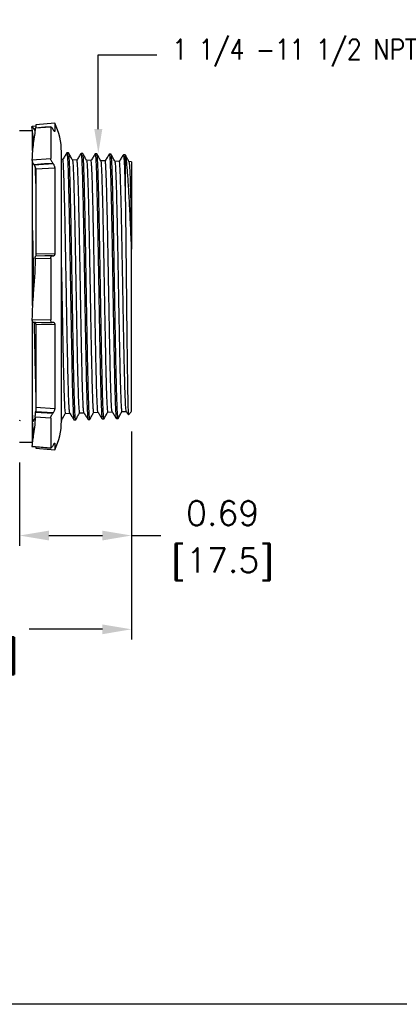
# Model space of a CAD drawing. Extents: x 897.4 to 914.4, y -8.5 to 2.5.
# Tile 2 of 8: x 904.9 to 907.3, y -8.5 to -2.5. Entities that reach past the tile are written whole.
import ezdxf
from ezdxf import colors
from ezdxf.entities.mleader import LeaderData, LeaderLine
from ezdxf.math import Vec2, Vec3

# ---------------------------------------------------------------- set-up
doc = ezdxf.new("R2010")
doc.units = 0
doc.header["$LTSCALE"] = 4
doc.header["$MEASUREMENT"] = 0
doc.layers.get('0').update_dxf_attribs({"linetype": 'CONTINUOUS'})
doc.layers.get('DEFPOINTS').update_dxf_attribs({"linetype": 'CONTINUOUS'})
doc.layers.add('DIMENSIONS', color=140, linetype='CONTINUOUS')
doc.layers.add('DIMENSIONS @ 1', color=140, linetype='CONTINUOUS')
doc.styles.get("Standard").update_dxf_attribs({"font": 'romans.shx'})
doc.dimstyles.get("Standard").update_dxf_attribs({"dimtxt": 0.15, "dimasz": 0.18, "dimexe": 0.0625, "dimexo": 0.125, "dimgap": 0.0625, "dimtad": 0, "dimtih": 1, "dimtoh": 1, "dimzin": 0, "dimdsep": 46, "dimtxsty": 'Standard', "dimcen": 0, "dimadec": 0, "dimazin": 0, "dimtfac": 1, "dimtofl": 0, "dimtmove": 0, "dimatfit": 3, "dimfxl": 0, "dimtolj": 1, "dimtzin": 0, "dimarcsym": 0})

# ---------------------------------------------------------------- blocks, each defined once
blk = doc.blocks.new('*D15')
at = {"layer": 'DEFPOINTS', "color": 0}
for p in [(905.6057, -4.8893), (903.5827, -5.2292), (905.6057, -6.2294)]:
    blk.add_point(p, dxfattribs=at)
at = {"layer": 'DIMENSIONS', "color": 0, "lineweight": -2}
for p, q in [((905.6057, -5.0143), (905.6057, -6.2919)), ((903.5827, -5.3542), (903.5827, -6.2919)), ((903.7627, -6.2294), (904.2138, -6.2294)), ((905.4257, -6.2294), (904.9745, -6.2294))]:
    blk.add_line(p, q, dxfattribs=at)
at = {"layer": 'DIMENSIONS', "color": 0}
for points in [[(903.7627, -6.1994), (903.7627, -6.2594), (903.5827, -6.2294)], [(905.4257, -6.1994), (905.4257, -6.2594), (905.6057, -6.2294)]]:
    blk.add_solid(points, dxfattribs=at)
at = {"layer": 'DIMENSIONS', "color": 0, "char_height": 0.15, "attachment_point": 5}
for s, insert in [('\\A1;2.02', (904.5942, -6.0919)), ('\\A1;[51.4]', (904.5942, -6.4062))]:
    blk.add_mtext(s, dxfattribs=dict(at, insert=insert))
blk = doc.blocks.new('*D16')
at = {"layer": 'DEFPOINTS', "color": 0}
for p in [(905.6057, -4.8893), (904.9167, -5.0792), (905.6057, -5.6531)]:
    blk.add_point(p, dxfattribs=at)
at = {"layer": 'DIMENSIONS', "color": 0, "lineweight": -2}
for p, q in [((905.6057, -5.0143), (905.6057, -5.7156)), ((904.9167, -5.2042), (904.9167, -5.7156)), ((905.0967, -5.6531), (905.4257, -5.6531)), ((905.6057, -5.6531), (905.7857, -5.6531))]:
    blk.add_line(p, q, dxfattribs=at)
at = {"layer": 'DIMENSIONS', "color": 0}
for points in [[(905.0967, -5.6231), (905.0967, -5.6831), (904.9167, -5.6531)], [(905.4257, -5.6231), (905.4257, -5.6831), (905.6057, -5.6531)]]:
    blk.add_solid(points, dxfattribs=at)
at = {"layer": 'DIMENSIONS', "color": 0, "char_height": 0.15, "attachment_point": 5}
for s, insert in [('\\A1;0.69', (906.166, -5.5156)), ('\\A1;[17.5]', (906.166, -5.8299))]:
    blk.add_mtext(s, dxfattribs=dict(at, insert=insert))

msp = doc.modelspace()

# ---------------------------------------------------------------- linework, layer by layer
for p, q in [((904.995, -3.1662), (904.9923, -3.1408)), ((905.0168, -3.1377), (904.9929, -3.1397)), ((905.1083, -3.1426), (905.0128, -3.1505)), ((905.1327, -3.1187), (905.0168, -3.1288)), ((905.0168, -3.1288), (905.0168, -3.1469)), ((905.1327, -3.1187), (905.1327, -3.1696)), ((904.9957, -3.1662), (904.9167, -3.1662)), ((904.9957, -3.2875), (904.9957, -3.1662)), ((905.0033, -3.1529), (905.0126, -3.1521)), ((905.0059, -3.1571), (905.0033, -3.1529)), ((905.0059, -3.1571), (905.0122, -3.1566)), ((905.1227, -3.158), (905.1202, -3.1538)), ((905.207, -3.3033), (905.2074, -3.3018)), ((905.2183, -3.3021), (905.2074, -3.3018)), ((905.294, -3.3059), (905.2944, -3.3045)), ((905.3053, -3.3049), (905.2944, -3.3045)), ((905.3809, -3.3087), (905.3813, -3.3072)), ((905.3922, -3.3076), (905.3813, -3.3072)), ((905.4679, -3.3113), (905.4683, -3.3099)), ((905.4792, -3.3103), (905.4683, -3.3099)), ((905.5548, -3.3142), (905.5552, -3.3127)), ((905.5668, -3.313), (905.5552, -3.3127)), ((905.5667, -3.3136), (905.5661, -3.313)), ((905.5667, -3.3136), (905.5667, -3.5738)), ((904.9923, -3.3441), (905.1083, -3.3366)), ((904.9957, -4.2403), (904.9957, -3.3566)), ((905.0059, -3.3753), (905.0033, -3.372)), ((905.0059, -3.3753), (905.1227, -3.3677)), ((905.1227, -3.3677), (905.1202, -3.3644)), ((905.182, -3.3428), (905.1738, -3.3425)), ((905.269, -3.3455), (905.2413, -3.3446)), ((905.356, -3.3482), (905.3283, -3.3473)), ((905.4429, -3.3509), (905.4152, -3.35)), ((905.5299, -3.3536), (905.5022, -3.3528)), ((905.5889, -3.3565), (905.5892, -3.3557)), ((905.6057, -3.356), (905.5891, -3.3555)), ((905.1327, -3.3951), (905.0168, -3.4026)), ((905.0168, -3.4007), (905.0168, -3.4026)), ((905.0168, -3.4026), (905.0168, -3.9213)), ((905.1327, -3.3951), (905.1327, -3.9195)), ((905.6057, -3.8522), (905.6057, -3.8939)), ((905.0168, -3.9213), (905.1327, -3.9195)), ((905.1083, -3.951), (905.0128, -3.9525)), ((905.1227, -3.9352), (905.1202, -3.9344)), ((904.9923, -4.326), (905.1083, -4.3282)), ((904.9957, -5.0792), (904.9957, -4.3393)), ((905.0168, -4.3534), (905.0168, -4.3559)), ((905.0168, -4.3559), (905.0168, -4.8649)), ((905.1327, -4.3581), (905.0168, -4.3559)), ((905.1227, -4.3431), (905.1202, -4.344)), ((905.1327, -4.3581), (905.1327, -4.8726)), ((905.0147, -4.8963), (905.0151, -4.8928)), ((905.1202, -4.9033), (905.0147, -4.8963)), ((905.0151, -4.8928), (905.0151, -4.8927)), ((905.1227, -4.8999), (905.0151, -4.8928)), ((905.0168, -4.8649), (905.1327, -4.8726)), ((905.1227, -4.8999), (905.1202, -4.9033)), ((905.2845, -4.8995), (905.3123, -4.8986)), ((905.3715, -4.8967), (905.3992, -4.8959)), ((905.4585, -4.894), (905.4862, -4.8932)), ((905.5454, -4.8913), (905.5731, -4.8904)), ((905.5869, -4.9109), (905.6058, -4.8908)), ((904.9171, -4.9474), (904.9203, -4.9413)), ((904.9957, -4.9502), (905.0009, -4.9501)), ((905.0013, -4.9484), (905.0009, -4.9501)), ((905.0013, -4.9498), (905.0125, -4.9289)), ((905.1083, -4.931), (905.0128, -4.9247)), ((905.1748, -4.9446), (905.1738, -4.9406)), ((905.1753, -4.9429), (905.1748, -4.9446)), ((905.1976, -4.9022), (905.2253, -4.9013)), ((905.2509, -4.9423), (905.2618, -4.9419)), ((905.2622, -4.9402), (905.2618, -4.9419)), ((905.3379, -4.9395), (905.3487, -4.9392)), ((905.3492, -4.9374), (905.3487, -4.9392)), ((905.4248, -4.9368), (905.4357, -4.9365)), ((905.4361, -4.9348), (905.4357, -4.9365)), ((905.5118, -4.9341), (905.5226, -4.9338)), ((905.5231, -4.9321), (905.5226, -4.9338)), ((904.9167, -5.0792), (904.9957, -5.0792)), ((904.9923, -5.1046), (905.1083, -5.1143)), ((905.0168, -5.1079), (905.0168, -5.1166)), ((905.0168, -5.1166), (905.1327, -5.1267)), ((905.1227, -5.098), (905.1202, -5.1023)), ((905.1327, -5.0857), (905.1327, -5.1267))]:
    msp.add_line(p, q)
at = {"flags": 128}
for points in [[(905.1092, -3.1413), (905.0708, -3.1445), (905.0123, -3.1493)], [(905.0033, -3.372), (905.0688, -3.3678), (905.1202, -3.3644)], [(905.1172, -3.9342), (905.072, -3.9349), (905.0134, -3.9358)], [(905.0003, -4.3422), (905.0506, -4.3432), (905.1171, -4.3444)], [(904.9929, -5.1057), (905.0494, -5.1104), (905.1092, -5.1154)]]:
    msp.add_lwpolyline(points, dxfattribs=at)
for centre, start, end in [((904.7738, -3.2952), 0, 26.18366), ((904.7738, -4.9502), 333.81634, 0)]:
    msp.add_arc(centre, 0.4, start, end)
for points, knots in [([(904.9923, -3.1408), (904.9924, -3.1403), (904.9925, -3.1395), (904.9935, -3.1398), (904.9952, -3.1412), (904.998, -3.1446), (905.0008, -3.1488), (905.0027, -3.1518), (905.0033, -3.1529)], [0, 0, 0, 0, 0.1868344, 0.2791838, 0.4655896, 0.6665112, 0.886305, 1, 1, 1, 1]), ([(905.1083, -3.1426), (905.1084, -3.142), (905.1084, -3.1411), (905.1091, -3.1414), (905.1092, -3.1414)], [0, 0, 0, 0, 0.849012, 1, 1, 1, 1]), ([(905.1083, -3.1426), (905.1083, -3.158), (905.1083, -3.1898), (905.1083, -3.2545), (905.1083, -3.3091), (905.1083, -3.3366)], [0, 0, 0, 0, 0.316613, 0.655682, 1, 1, 1, 1]), ([(905.1105, -3.1418), (905.1113, -3.1425), (905.113, -3.1438), (905.1164, -3.148), (905.1189, -3.1518), (905.1202, -3.1538)], [0, 0, 0, 0, 0.304742, 0.642716, 1, 1, 1, 1]), ([(905.0128, -3.1505), (905.0116, -3.1639), (905.0093, -3.1906), (905.0013, -3.2396), (904.9948, -3.2907), (904.9931, -3.3263), (904.9923, -3.3441)], [0, 0, 0, 0, 0.279944, 0.559749, 0.779761, 1, 1, 1, 1]), ([(905.0037, -3.2252), (905.0028, -3.2184), (904.9999, -3.1981), (904.9974, -3.1824), (904.9957, -3.172)], [0, 0, 0, 0, 0.334401, 1, 1, 1, 1]), ([(905.0113, -3.1652), (905.0112, -3.165), (905.01, -3.1636), (905.0081, -3.1607), (905.0064, -3.1579), (905.0059, -3.1571)], [0, 0, 0, 0, 0.072806, 0.736055, 1, 1, 1, 1]), ([(905.0128, -3.1505), (905.0128, -3.1498), (905.0129, -3.1491), (905.013, -3.1493), (905.013, -3.1493)], [0, 0, 0, 0, 0.930204, 1, 1, 1, 1]), ([(905.1327, -3.1696), (905.1326, -3.1701), (905.1325, -3.1708), (905.1315, -3.1704), (905.1299, -3.1689), (905.1273, -3.1653), (905.1247, -3.1613), (905.1231, -3.1587), (905.1227, -3.158)], [0, 0, 0, 0, 0.196899, 0.29424, 0.490796, 0.698827, 0.922408, 1, 1, 1, 1]), ([(905.1738, -4.5482), (905.1738, -4.5262), (905.1738, -4.4822), (905.1738, -4.4109), (905.1738, -4.3358), (905.1738, -4.2561), (905.1738, -4.1741), (905.1738, -4.0898), (905.1738, -4.0052), (905.1738, -3.9213), (905.1738, -3.8396), (905.1738, -3.7614), (905.1738, -3.6875), (905.1738, -3.6195), (905.1738, -3.5573), (905.1738, -3.5023), (905.1738, -3.4538), (905.1738, -3.412), (905.1738, -3.376), (905.1738, -3.3457), (905.1738, -3.3217), (905.1738, -3.3049), (905.1738, -3.2959), (905.1738, -3.2961), (905.1738, -3.2962)], [0, 0, 0, 0, 0.043344, 0.086693, 0.132636, 0.178591, 0.226449, 0.274319, 0.323196, 0.372085, 0.420961, 0.46985, 0.517708, 0.565578, 0.611521, 0.657476, 0.700817, 0.744169, 0.78751, 0.830863, 0.876806, 0.922761, 0.970619, 1, 1, 1, 1]), ([(905.2071, -3.302), (905.2028, -3.3089), (905.1944, -3.3224), (905.186, -3.336), (905.1818, -3.3427)], [0, 0, 0, 0, 0.50401, 1, 1, 1, 1]), ([(905.2074, -3.3018), (905.208, -3.3032), (905.2092, -3.3059), (905.211, -3.3278), (905.2129, -3.3622), (905.2147, -3.41), (905.2165, -3.4698), (905.2183, -3.5408), (905.2201, -3.6218), (905.2219, -3.7113), (905.2237, -3.8079), (905.2255, -3.9098), (905.2273, -4.0153), (905.2292, -4.1227), (905.231, -4.2301), (905.2328, -4.3356), (905.2346, -4.4374), (905.2364, -4.5339), (905.2382, -4.6233), (905.24, -4.7041), (905.2418, -4.775), (905.2436, -4.8347), (905.2455, -4.8822), (905.2473, -4.9165), (905.2491, -4.9383), (905.2503, -4.9409), (905.2509, -4.9423)], [0, 0, 0, 0, 0.0417, 0.083397, 0.125091, 0.166782, 0.20847, 0.250155, 0.291838, 0.333517, 0.375194, 0.416868, 0.458539, 0.500207, 0.541872, 0.583535, 0.625194, 0.666851, 0.708504, 0.750155, 0.791803, 0.833448, 0.875091, 0.91673, 0.958366, 1, 1, 1, 1]), ([(905.2618, -4.9419), (905.2612, -4.9406), (905.26, -4.9379), (905.2582, -4.9162), (905.2563, -4.8819), (905.2545, -4.8344), (905.2527, -4.7747), (905.2509, -4.7039), (905.2491, -4.6231), (905.2473, -4.5337), (905.2455, -4.4373), (905.2437, -4.3355), (905.2419, -4.23), (905.24, -4.1227), (905.2382, -4.0154), (905.2364, -3.9099), (905.2346, -3.808), (905.2328, -3.7115), (905.231, -3.622), (905.2292, -3.5411), (905.2274, -3.4701), (905.2255, -3.4102), (905.2237, -3.3625), (905.2219, -3.3281), (905.2201, -3.3063), (905.2189, -3.3035), (905.2183, -3.3021)], [0, 0, 0, 0, 0.041634, 0.08327, 0.124909, 0.166552, 0.208197, 0.249845, 0.291496, 0.333149, 0.374806, 0.416465, 0.458128, 0.499793, 0.541461, 0.583132, 0.624806, 0.666483, 0.708162, 0.749845, 0.79153, 0.833218, 0.874909, 0.916603, 0.9583, 1, 1, 1, 1]), ([(905.2415, -3.3451), (905.2377, -3.338), (905.2301, -3.3238), (905.2225, -3.3096), (905.2187, -3.3025)], [0, 0, 0, 0, 0.499995, 1, 1, 1, 1]), ([(905.2941, -3.3047), (905.2898, -3.3115), (905.2813, -3.3252), (905.2728, -3.3389), (905.2686, -3.3458)], [0, 0, 0, 0, 0.500004, 1, 1, 1, 1]), ([(905.2944, -3.3045), (905.295, -3.3059), (905.2962, -3.3086), (905.298, -3.3304), (905.2998, -3.3647), (905.3016, -3.4123), (905.3034, -3.472), (905.3052, -3.5427), (905.3071, -3.6234), (905.3089, -3.7127), (905.3107, -3.8089), (905.3125, -3.9105), (905.3143, -4.0157), (905.3161, -4.1227), (905.3179, -4.2297), (905.3197, -4.3349), (905.3215, -4.4364), (905.3234, -4.5325), (905.3252, -4.6216), (905.327, -4.7022), (905.3288, -4.7728), (905.3306, -4.8323), (905.3324, -4.8797), (905.3342, -4.9139), (905.336, -4.9356), (905.3372, -4.9382), (905.3379, -4.9395)], [0, 0, 0, 0, 0.0417, 0.083397, 0.125091, 0.166782, 0.20847, 0.250156, 0.291838, 0.333518, 0.375195, 0.416869, 0.45854, 0.500208, 0.541873, 0.583535, 0.625195, 0.666851, 0.708505, 0.750156, 0.791804, 0.833449, 0.875091, 0.91673, 0.958367, 1, 1, 1, 1]), ([(905.3487, -4.9392), (905.3481, -4.9379), (905.3469, -4.9352), (905.3451, -4.9136), (905.3433, -4.8794), (905.3415, -4.832), (905.3397, -4.7726), (905.3379, -4.7019), (905.3361, -4.6214), (905.3342, -4.5323), (905.3324, -4.4363), (905.3306, -4.3348), (905.3288, -4.2297), (905.327, -4.1227), (905.3252, -4.0157), (905.3234, -3.9106), (905.3216, -3.809), (905.3198, -3.7128), (905.3179, -3.6236), (905.3161, -3.543), (905.3143, -3.4722), (905.3125, -3.4126), (905.3107, -3.3651), (905.3089, -3.3307), (905.3071, -3.309), (905.3059, -3.3062), (905.3053, -3.3049)], [0, 0, 0, 0, 0.041633, 0.08327, 0.124909, 0.166551, 0.208196, 0.249844, 0.291495, 0.333149, 0.374805, 0.416465, 0.458127, 0.499792, 0.54146, 0.583131, 0.624805, 0.666482, 0.708162, 0.749844, 0.79153, 0.833218, 0.874909, 0.916603, 0.9583, 1, 1, 1, 1]), ([(905.3285, -3.3478), (905.3247, -3.3407), (905.3171, -3.3265), (905.3095, -3.3123), (905.3057, -3.3052)], [0, 0, 0, 0, 0.499995, 1, 1, 1, 1]), ([(905.381, -3.3074), (905.3767, -3.3143), (905.3683, -3.328), (905.3598, -3.3417), (905.3555, -3.3485)], [0, 0, 0, 0, 0.5000038, 1, 1, 1, 1]), ([(905.3813, -3.3072), (905.3819, -3.3086), (905.3831, -3.3113), (905.3849, -3.333), (905.3868, -3.3673), (905.3886, -3.4147), (905.3904, -3.4741), (905.3922, -3.5447), (905.394, -3.6251), (905.3958, -3.714), (905.3976, -3.8099), (905.3994, -3.9112), (905.4013, -4.016), (905.4031, -4.1227), (905.4049, -4.2294), (905.4067, -4.3342), (905.4085, -4.4353), (905.4103, -4.5312), (905.4121, -4.62), (905.4139, -4.7003), (905.4157, -4.7707), (905.4176, -4.83), (905.4194, -4.8772), (905.4212, -4.9113), (905.423, -4.9329), (905.4242, -4.9355), (905.4248, -4.9368)], [0, 0, 0, 0, 0.0417, 0.083397, 0.125091, 0.166782, 0.208471, 0.250156, 0.291839, 0.333519, 0.375195, 0.416869, 0.45854, 0.500208, 0.541874, 0.583536, 0.625195, 0.666852, 0.708506, 0.750156, 0.791804, 0.833449, 0.875091, 0.91673, 0.958367, 1, 1, 1, 1]), ([(905.4357, -4.9365), (905.4351, -4.9352), (905.4339, -4.9325), (905.4321, -4.9109), (905.4303, -4.8769), (905.4284, -4.8297), (905.4266, -4.7704), (905.4248, -4.7), (905.423, -4.6198), (905.4212, -4.531), (905.4194, -4.4352), (905.4176, -4.3341), (905.4158, -4.2293), (905.414, -4.1227), (905.4121, -4.0161), (905.4103, -3.9113), (905.4085, -3.8101), (905.4067, -3.7142), (905.4049, -3.6253), (905.4031, -3.5449), (905.4013, -3.4744), (905.3995, -3.415), (905.3976, -3.3676), (905.3958, -3.3334), (905.394, -3.3117), (905.3928, -3.3089), (905.3922, -3.3076)], [0, 0, 0, 0, 0.041633, 0.08327, 0.124909, 0.166551, 0.208196, 0.249844, 0.291494, 0.333148, 0.374805, 0.416464, 0.458126, 0.499791, 0.54146, 0.583131, 0.624805, 0.666481, 0.708161, 0.749844, 0.791529, 0.833217, 0.874909, 0.916603, 0.9583, 1, 1, 1, 1]), ([(905.4155, -3.3505), (905.4117, -3.3434), (905.404, -3.3292), (905.3964, -3.315), (905.3926, -3.3079)], [0, 0, 0, 0, 0.499995, 1, 1, 1, 1]), ([(905.468, -3.3101), (905.4637, -3.317), (905.4552, -3.3307), (905.4468, -3.3443), (905.4425, -3.3512)], [0, 0, 0, 0, 0.500004, 1, 1, 1, 1]), ([(905.4683, -3.3099), (905.4689, -3.3113), (905.4701, -3.314), (905.4719, -3.3357), (905.4737, -3.3698), (905.4755, -3.417), (905.4773, -3.4763), (905.4792, -3.5466), (905.481, -3.6268), (905.4828, -3.7154), (905.4846, -3.811), (905.4864, -3.9119), (905.4882, -4.0164), (905.49, -4.1227), (905.4918, -4.229), (905.4936, -4.3335), (905.4955, -4.4343), (905.4973, -4.5298), (905.4991, -4.6183), (905.5009, -4.6983), (905.5027, -4.7685), (905.5045, -4.8276), (905.5063, -4.8747), (905.5081, -4.9086), (905.5099, -4.9301), (905.5112, -4.9328), (905.5118, -4.9341)], [0, 0, 0, 0, 0.0417, 0.083397, 0.125091, 0.166783, 0.208471, 0.250157, 0.291839, 0.333519, 0.375196, 0.41687, 0.458541, 0.500209, 0.541874, 0.583537, 0.625196, 0.666852, 0.708506, 0.750157, 0.791805, 0.833449, 0.875091, 0.916731, 0.958367, 1, 1, 1, 1]), ([(905.5226, -4.9338), (905.522, -4.9324), (905.5208, -4.9298), (905.519, -4.9083), (905.5172, -4.8744), (905.5154, -4.8273), (905.5136, -4.7682), (905.5118, -4.6981), (905.51, -4.6181), (905.5082, -4.5296), (905.5063, -4.4342), (905.5045, -4.3334), (905.5027, -4.229), (905.5009, -4.1227), (905.4991, -4.0164), (905.4973, -3.912), (905.4955, -3.8111), (905.4937, -3.7156), (905.4918, -3.627), (905.49, -3.5468), (905.4882, -3.4765), (905.4864, -3.4173), (905.4846, -3.3701), (905.4828, -3.336), (905.481, -3.3144), (905.4798, -3.3116), (905.4792, -3.3103)], [0, 0, 0, 0, 0.041633, 0.083269, 0.124908, 0.16655, 0.208195, 0.249843, 0.291494, 0.333147, 0.374804, 0.416463, 0.458126, 0.499791, 0.541459, 0.58313, 0.624804, 0.666481, 0.70816, 0.749843, 0.791529, 0.833217, 0.874908, 0.916603, 0.9583, 1, 1, 1, 1]), ([(905.5024, -3.3532), (905.4986, -3.3461), (905.491, -3.3319), (905.4834, -3.3177), (905.4796, -3.3106)], [0, 0, 0, 0, 0.499995, 1, 1, 1, 1]), ([(905.5549, -3.3129), (905.5506, -3.3198), (905.5422, -3.3335), (905.5337, -3.3471), (905.5294, -3.354)], [0, 0, 0, 0, 0.500004, 1, 1, 1, 1]), ([(905.5552, -3.3127), (905.5557, -3.3135), (905.5567, -3.3152), (905.5581, -3.3286), (905.5595, -3.3499), (905.561, -3.3796), (905.5624, -3.4171), (905.5638, -3.4622), (905.5652, -3.514), (905.5662, -3.5538), (905.5667, -3.5738)], [0, 0, 0, 0, 0.125024, 0.250041, 0.375052, 0.500055, 0.625052, 0.750041, 0.875024, 1, 1, 1, 1]), ([(905.5894, -3.3559), (905.5856, -3.3488), (905.5779, -3.3346), (905.5703, -3.3204), (905.5665, -3.3133)], [0, 0, 0, 0, 0.499995, 1, 1, 1, 1]), ([(905.6057, -3.8939), (905.6046, -3.8686), (905.6024, -3.818), (905.5991, -3.7454), (905.5959, -3.676), (905.5927, -3.6107), (905.5894, -3.5502), (905.5862, -3.4953), (905.5829, -3.4465), (905.5797, -3.4044), (905.5764, -3.3695), (905.5732, -3.3424), (905.5699, -3.3228), (905.5678, -3.3167), (905.5667, -3.3136)], [0, 0, 0, 0, 0.081331, 0.163027, 0.245086, 0.327509, 0.410297, 0.493448, 0.576963, 0.660843, 0.745086, 0.829693, 0.914665, 1, 1, 1, 1]), ([(904.9923, -3.3441), (904.9924, -3.3456), (904.9925, -3.3479), (904.9935, -3.3525), (904.9952, -3.3575), (904.998, -3.3637), (905.0008, -3.3686), (905.0027, -3.3711), (905.0033, -3.372)], [0, 0, 0, 0, 0.186834, 0.279184, 0.46559, 0.666511, 0.886305, 1, 1, 1, 1]), ([(905.0168, -3.4007), (905.0165, -3.3989), (905.016, -3.3954), (905.0138, -3.3892), (905.0109, -3.3829), (905.0081, -3.3782), (905.0064, -3.3759), (905.0059, -3.3753)], [0, 0, 0, 0, 0.214566, 0.428681, 0.654547, 0.901659, 1, 1, 1, 1]), ([(905.0168, -3.4895), (905.0164, -3.4757), (905.0154, -3.4412), (905.0141, -3.4074), (905.0133, -3.392), (905.013, -3.3877)], [0, 0, 0, 0, 0.325356, 0.814827, 1, 1, 1, 1]), ([(905.1202, -3.3644), (905.1188, -3.3625), (905.1161, -3.3587), (905.1123, -3.3514), (905.1095, -3.3443), (905.1084, -3.3393), (905.1084, -3.3372), (905.1083, -3.3366)], [0, 0, 0, 0, 0.242989, 0.486255, 0.718992, 0.926517, 1, 1, 1, 1]), ([(905.1227, -3.3677), (905.124, -3.3696), (905.1265, -3.3733), (905.1297, -3.3804), (905.1315, -3.3864), (905.1325, -3.3913), (905.1326, -3.3937), (905.1327, -3.3951)], [0, 0, 0, 0, 0.242121, 0.484743, 0.712936, 0.816512, 1, 1, 1, 1]), ([(905.2251, -4.9001), (905.225, -4.9003), (905.2243, -4.9013), (905.223, -4.8897), (905.2211, -4.8646), (905.2192, -4.8246), (905.2174, -4.7723), (905.2155, -4.708), (905.2136, -4.6331), (905.2118, -4.5488), (905.2099, -4.4568), (905.208, -4.3587), (905.2061, -4.2563), (905.2043, -4.1515), (905.2024, -4.0461), (905.2005, -3.9421), (905.1987, -3.8413), (905.1968, -3.7457), (905.1949, -3.6569), (905.1931, -3.5766), (905.1912, -3.5062), (905.1893, -3.447), (905.1875, -3.4), (905.1856, -3.3665), (905.1838, -3.3461), (905.1826, -3.3442), (905.182, -3.3433)], [0, 0, 0, 0, 0.00582, 0.049175, 0.092534, 0.135895, 0.17926, 0.222628, 0.265999, 0.309373, 0.352751, 0.396132, 0.439516, 0.482903, 0.526294, 0.569688, 0.613085, 0.656486, 0.699889, 0.743296, 0.786706, 0.83012, 0.873537, 0.916956, 0.96038, 1, 1, 1, 1]), ([(905.2415, -3.3458), (905.2416, -3.3457), (905.2423, -3.3447), (905.2436, -3.3564), (905.2455, -3.3815), (905.2474, -3.4216), (905.2492, -3.4739), (905.2511, -3.5383), (905.253, -3.6131), (905.2548, -3.6973), (905.2567, -3.7892), (905.2586, -3.8872), (905.2604, -3.9894), (905.2623, -4.094), (905.2642, -4.1991), (905.266, -4.3029), (905.2679, -4.4033), (905.2698, -4.4986), (905.2716, -4.5871), (905.2735, -4.6671), (905.2754, -4.7372), (905.2773, -4.796), (905.2791, -4.8427), (905.281, -4.876), (905.2828, -4.8962), (905.284, -4.898), (905.2845, -4.8989)], [0, 0, 0, 0, 0.0047977, 0.0482807, 0.0917604, 0.1352368, 0.1787099, 0.2221798, 0.2656465, 0.3091098, 0.3525699, 0.3960268, 0.4394804, 0.4829307, 0.5263778, 0.5698216, 0.6132621, 0.6566994, 0.7001334, 0.7435642, 0.7869917, 0.8304159, 0.8738369, 0.9172546, 0.960669, 1, 1, 1, 1]), ([(905.3121, -4.8968), (905.3116, -4.8961), (905.3106, -4.8942), (905.3089, -4.875), (905.307, -4.842), (905.3052, -4.7952), (905.3033, -4.7365), (905.3014, -4.6664), (905.2996, -4.5866), (905.2977, -4.4982), (905.2958, -4.403), (905.294, -4.3027), (905.2921, -4.1991), (905.2902, -4.094), (905.2884, -3.9895), (905.2865, -3.8874), (905.2846, -3.7896), (905.2827, -3.6978), (905.2809, -3.6137), (905.279, -3.5389), (905.2771, -3.4747), (905.2753, -3.4223), (905.2734, -3.3824), (905.2715, -3.3569), (905.2701, -3.3451), (905.2692, -3.3467), (905.269, -3.3471)], [0, 0, 0, 0, 0.030331, 0.073653, 0.116979, 0.160308, 0.20364, 0.246975, 0.290314, 0.333656, 0.377001, 0.420349, 0.463701, 0.507056, 0.550414, 0.593775, 0.63714, 0.680508, 0.723879, 0.767253, 0.810631, 0.854012, 0.897396, 0.940784, 0.984175, 1, 1, 1, 1]), ([(905.3285, -3.3495), (905.3289, -3.35), (905.3298, -3.3512), (905.3314, -3.3688), (905.3333, -3.4006), (905.3352, -3.4462), (905.337, -3.504), (905.3389, -3.573), (905.3408, -3.652), (905.3426, -3.7396), (905.3445, -3.8341), (905.3464, -3.9339), (905.3482, -4.0371), (905.3501, -4.1418), (905.352, -4.2461), (905.3538, -4.3482), (905.3557, -4.4462), (905.3576, -4.5383), (905.3595, -4.6228), (905.3613, -4.6982), (905.3632, -4.7631), (905.3651, -4.8164), (905.3669, -4.8571), (905.3688, -4.8838), (905.3703, -4.8967), (905.3712, -4.8954), (905.3715, -4.895)], [0, 0, 0, 0, 0.0244888, 0.067967, 0.111442, 0.1549137, 0.1983821, 0.2418473, 0.2853091, 0.3287677, 0.372223, 0.4156751, 0.4591239, 0.5025694, 0.5460116, 0.5894506, 0.6328863, 0.6763187, 0.7197478, 0.7631737, 0.8065963, 0.8500156, 0.8934317, 0.9368445, 0.980254, 1, 1, 1, 1]), ([(905.399, -4.8943), (905.3989, -4.8944), (905.3981, -4.8952), (905.3967, -4.8827), (905.3948, -4.8564), (905.393, -4.8156), (905.3911, -4.7624), (905.3892, -4.6976), (905.3874, -4.6222), (905.3855, -4.5378), (905.3836, -4.4459), (905.3818, -4.348), (905.3799, -4.246), (905.378, -4.1418), (905.3762, -4.0371), (905.3743, -3.9341), (905.3724, -3.8344), (905.3706, -3.74), (905.3687, -3.6525), (905.3668, -3.5736), (905.3649, -3.5047), (905.3631, -3.447), (905.3612, -3.4015), (905.3593, -3.3695), (905.3576, -3.3509), (905.3565, -3.3498), (905.356, -3.3492)], [0, 0, 0, 0, 0.009908, 0.0532711, 0.0966375, 0.1400072, 0.1833802, 0.2267564, 0.270136, 0.3135188, 0.3569048, 0.4002942, 0.4436868, 0.4870827, 0.5304818, 0.5738842, 0.61729, 0.6606989, 0.7041112, 0.7475267, 0.7909455, 0.8343676, 0.8777929, 0.9212215, 0.9646534, 1, 1, 1, 1]), ([(905.4155, -3.3506), (905.4155, -3.3506), (905.4161, -3.3495), (905.4174, -3.3602), (905.4192, -3.3837), (905.4211, -3.4223), (905.423, -3.4733), (905.4248, -3.5361), (905.4267, -3.6096), (905.4286, -3.6924), (905.4304, -3.783), (905.4323, -3.8798), (905.4342, -3.981), (905.436, -4.0847), (905.4379, -4.1891), (905.4398, -4.2923), (905.4417, -4.3924), (905.4435, -4.4876), (905.4454, -4.5761), (905.4473, -4.6564), (905.4491, -4.7269), (905.451, -4.7865), (905.4529, -4.8339), (905.4547, -4.8688), (905.4566, -4.8883), (905.4578, -4.8964), (905.4585, -4.894), (905.4585, -4.894)], [0, 0, 0, 0, 0.0008343, 0.0443043, 0.0877709, 0.1312343, 0.1746944, 0.2181512, 0.2616048, 0.305055, 0.348502, 0.3919457, 0.4353861, 0.4788232, 0.522257, 0.5656876, 0.6091149, 0.6525389, 0.6959595, 0.739377, 0.7827911, 0.826202, 0.8696095, 0.9130138, 0.9564148, 0.9998125, 1, 1, 1, 1]), ([(905.486, -4.8916), (905.4855, -4.8905), (905.4844, -4.8879), (905.4826, -4.8674), (905.4808, -4.8332), (905.4789, -4.7857), (905.477, -4.7263), (905.4752, -4.6558), (905.4733, -4.5756), (905.4714, -4.4872), (905.4696, -4.3921), (905.4677, -4.2922), (905.4658, -4.1891), (905.464, -4.0848), (905.4621, -3.9811), (905.4602, -3.88), (905.4584, -3.7834), (905.4565, -3.6928), (905.4546, -3.6101), (905.4528, -3.5367), (905.4509, -3.474), (905.449, -3.4231), (905.4471, -3.3847), (905.4453, -3.3607), (905.4439, -3.35), (905.4431, -3.3519), (905.4429, -3.3523)], [0, 0, 0, 0, 0.033919, 0.077253, 0.120591, 0.163932, 0.207276, 0.250624, 0.293975, 0.337329, 0.380686, 0.424047, 0.467411, 0.510778, 0.554149, 0.597523, 0.6409, 0.68428, 0.727664, 0.771051, 0.814441, 0.857835, 0.901232, 0.944632, 0.988035, 1, 1, 1, 1]), ([(905.5024, -3.355), (905.5027, -3.3552), (905.5036, -3.3558), (905.5052, -3.3719), (905.507, -3.4022), (905.5089, -3.4464), (905.5108, -3.5026), (905.5126, -3.5702), (905.5145, -3.6478), (905.5164, -3.7341), (905.5182, -3.8273), (905.5201, -3.926), (905.522, -4.0282), (905.5239, -4.1322), (905.5257, -4.2359), (905.5276, -4.3376), (905.5295, -4.4353), (905.5313, -4.5274), (905.5332, -4.612), (905.5351, -4.6878), (905.5369, -4.7533), (905.5388, -4.8072), (905.5407, -4.8489), (905.5425, -4.8766), (905.5441, -4.8907), (905.5451, -4.8899), (905.5454, -4.8896)], [0, 0, 0, 0, 0.020609, 0.064091, 0.107569, 0.151044, 0.194516, 0.237984, 0.281449, 0.324911, 0.368369, 0.411825, 0.455277, 0.498725, 0.542171, 0.585613, 0.629051, 0.672487, 0.715919, 0.759348, 0.802773, 0.846196, 0.889615, 0.93303, 0.976443, 1, 1, 1, 1]), ([(905.5729, -4.8886), (905.5727, -4.8887), (905.5719, -4.8891), (905.5704, -4.8755), (905.5686, -4.8481), (905.5667, -4.8064), (905.5648, -4.7525), (905.563, -4.6871), (905.5611, -4.6115), (905.5592, -4.5269), (905.5574, -4.435), (905.5555, -4.3373), (905.5536, -4.2358), (905.5518, -4.1322), (905.5499, -4.0284), (905.548, -3.9262), (905.5462, -3.8277), (905.5443, -3.7345), (905.5424, -3.6483), (905.5406, -3.5708), (905.5387, -3.5033), (905.5368, -3.4471), (905.535, -3.403), (905.5331, -3.3726), (905.5314, -3.3556), (905.5303, -3.3552), (905.5299, -3.355)], [0, 0, 0, 0, 0.0144184, 0.0577487, 0.1010823, 0.1444192, 0.1877593, 0.2311028, 0.2744496, 0.3177997, 0.361153, 0.4045097, 0.4478696, 0.4912329, 0.5345994, 0.5779692, 0.6213424, 0.6647188, 0.7080985, 0.7514815, 0.7948678, 0.8382574, 0.8816503, 0.9250465, 0.9684459, 1, 1, 1, 1]), ([(905.5894, -3.3563), (905.5899, -3.3584), (905.5912, -3.3628), (905.593, -3.3866), (905.5948, -3.4232), (905.5967, -3.4727), (905.5986, -3.5341), (905.6004, -3.6044), (905.6022, -3.6817), (905.6039, -3.7636), (905.6051, -3.8227), (905.6057, -3.8522)], [0, 0, 0, 0, 0.107223, 0.221946, 0.33666, 0.451366, 0.566063, 0.680752, 0.787175, 0.893592, 1, 1, 1, 1]), ([(905.6057, -3.3574), (905.6057, -3.3573), (905.6057, -3.3569), (905.6057, -3.37), (905.6057, -3.3948), (905.6057, -3.4318), (905.6057, -3.4794), (905.6057, -3.5375), (905.6057, -3.6048), (905.6057, -3.6806), (905.6057, -3.763), (905.6057, -3.8225), (905.6057, -3.8522)], [0, 0, 0, 0, 0.062404, 0.166702, 0.27058, 0.374565, 0.478564, 0.582626, 0.687056, 0.791501, 0.895771, 1, 1, 1, 1]), ([(905.5667, -3.5738), (905.5671, -3.6035), (905.5679, -3.663), (905.5691, -3.7645), (905.5703, -3.8721), (905.5715, -3.9847), (905.5728, -4.0998), (905.574, -4.2149), (905.5752, -4.3278), (905.5764, -4.4361), (905.5776, -4.5377), (905.5789, -4.6304), (905.5801, -4.7125), (905.5813, -4.7822), (905.5825, -4.838), (905.5837, -4.8795), (905.5849, -4.9038), (905.5858, -4.9138), (905.5863, -4.9108), (905.5864, -4.9104)], [0, 0, 0, 0, 0.062647, 0.125193, 0.187639, 0.249985, 0.31223, 0.374375, 0.436419, 0.498363, 0.560207, 0.62195, 0.683593, 0.745136, 0.806578, 0.867919, 0.929161, 0.990302, 1, 1, 1, 1]), ([(904.9957, -3.7781), (904.9961, -3.8015), (904.9972, -3.8568), (904.9989, -3.9502), (905.0006, -4.0489), (905.0018, -4.1133), (905.0023, -4.1424)], [0, 0, 0, 0, 0.206129, 0.487458, 0.768766, 1, 1, 1, 1]), ([(905.0168, -3.9213), (905.0168, -3.9235), (905.0168, -3.9267), (905.0166, -3.9303), (905.0165, -3.9327), (905.0163, -3.9347), (905.0161, -3.9354), (905.016, -3.9358)], [0, 0, 0, 0, 0.331268, 0.495117, 0.658966, 0.822815, 1, 1, 1, 1]), ([(905.1327, -3.9195), (905.1326, -3.9215), (905.1325, -3.9246), (905.1315, -3.9289), (905.1299, -3.9325), (905.1273, -3.9352), (905.1247, -3.9357), (905.1231, -3.9353), (905.1227, -3.9352)], [0, 0, 0, 0, 0.196899, 0.29424, 0.490796, 0.698827, 0.922408, 1, 1, 1, 1]), ([(905.6057, -4.8893), (905.6057, -4.8896), (905.6057, -4.8907), (905.6057, -4.8787), (905.6057, -4.8542), (905.6057, -4.8167), (905.6057, -4.7677), (905.6057, -4.708), (905.6057, -4.6384), (905.6057, -4.5602), (905.6057, -4.4746), (905.6057, -4.3832), (905.6057, -4.2874), (905.6057, -4.1888), (905.6057, -4.0892), (905.6057, -3.9899), (905.6057, -3.9259), (905.6057, -3.8939)], [0, 0, 0, 0, 0.032268, 0.101392, 0.170515, 0.239639, 0.308763, 0.377887, 0.44701, 0.516134, 0.585258, 0.654381, 0.723505, 0.792629, 0.861753, 0.930876, 1, 1, 1, 1]), ([(905.0128, -3.9525), (905.0116, -3.9873), (905.0093, -4.0569), (905.0013, -4.1546), (904.9948, -4.2445), (904.9931, -4.2988), (904.9923, -4.326)], [0, 0, 0, 0, 0.279944, 0.559749, 0.779761, 1, 1, 1, 1]), ([(905.0128, -3.9525), (905.0128, -3.9503), (905.0129, -3.947), (905.0131, -3.9433), (905.0133, -3.9409), (905.0136, -3.9382), (905.0139, -3.9364), (905.0142, -3.936), (905.0142, -3.9358)], [0, 0, 0, 0, 0.254789, 0.380811, 0.50682, 0.63283, 0.887594, 1, 1, 1, 1]), ([(905.1083, -3.951), (905.1085, -3.9489), (905.1087, -3.9449), (905.1104, -3.9399), (905.113, -3.9361), (905.1164, -3.9339), (905.1189, -3.9342), (905.1202, -3.9344)], [0, 0, 0, 0, 0.183982, 0.3676193, 0.5603323, 0.7740607, 1, 1, 1, 1]), ([(905.1083, -3.951), (905.1083, -3.9907), (905.1083, -4.0729), (905.1083, -4.1999), (905.1083, -4.2852), (905.1083, -4.3282)], [0, 0, 0, 0, 0.316613, 0.655682, 1, 1, 1, 1]), ([(905.1738, -4.0053), (905.174, -4.0189), (905.1749, -4.0671), (905.1764, -4.1516), (905.1782, -4.2565), (905.1801, -4.359), (905.182, -4.4572), (905.1838, -4.5493), (905.1857, -4.6336), (905.1876, -4.7086), (905.1894, -4.773), (905.1913, -4.8255), (905.1932, -4.8654), (905.195, -4.8908), (905.1965, -4.9027), (905.1974, -4.901), (905.1976, -4.9005)], [0, 0, 0, 0, 0.030905, 0.109291, 0.187671, 0.266045, 0.344413, 0.422775, 0.501131, 0.579482, 0.657826, 0.736165, 0.814498, 0.892825, 0.971146, 1, 1, 1, 1]), ([(904.9923, -4.326), (904.9924, -4.328), (904.9925, -4.3311), (904.9935, -4.3353), (904.9952, -4.339), (904.998, -4.3418), (905.0008, -4.3425), (905.0027, -4.342), (905.0033, -4.3418)], [0, 0, 0, 0, 0.186834, 0.279184, 0.46559, 0.666511, 0.886305, 1, 1, 1, 1]), ([(905.0058, -4.3408), (905.006, -4.3503), (905.0068, -4.3941), (905.0082, -4.4681), (905.0101, -4.5604), (905.012, -4.6445), (905.0138, -4.7188), (905.0155, -4.7755), (905.0165, -4.8021), (905.0168, -4.8121)], [0, 0, 0, 0, 0.04688, 0.216931, 0.386971, 0.556997, 0.727011, 0.897013, 1, 1, 1, 1]), ([(905.0168, -4.3534), (905.0165, -4.3515), (905.0159, -4.3477), (905.0142, -4.344), (905.0128, -4.3428), (905.0123, -4.3424)], [0, 0, 0, 0, 0.395949, 0.791066, 1, 1, 1, 1]), ([(905.1202, -4.344), (905.1188, -4.3443), (905.1161, -4.3448), (905.1123, -4.3421), (905.1095, -4.3372), (905.1084, -4.3321), (905.1084, -4.329), (905.1083, -4.3282)], [0, 0, 0, 0, 0.242989, 0.486255, 0.718992, 0.926517, 1, 1, 1, 1]), ([(905.1227, -4.3431), (905.124, -4.3428), (905.1265, -4.3423), (905.1297, -4.3448), (905.1315, -4.3488), (905.1325, -4.3532), (905.1326, -4.3562), (905.1327, -4.3581)], [0, 0, 0, 0, 0.242121, 0.484743, 0.712936, 0.816512, 1, 1, 1, 1]), ([(905.1738, -4.9492), (905.1738, -4.9495), (905.1738, -4.9504), (905.1738, -4.943), (905.1738, -4.9269), (905.1738, -4.9018), (905.1738, -4.8687), (905.1738, -4.8282), (905.1738, -4.7813), (905.1738, -4.7287), (905.1738, -4.6721), (905.1738, -4.6121), (905.1738, -4.5695), (905.1738, -4.5482)], [0, 0, 0, 0, 0.037861, 0.137948, 0.23806, 0.338148, 0.43826, 0.536262, 0.634288, 0.728369, 0.822473, 0.911231, 1, 1, 1, 1]), ([(905.0009, -4.9501), (905.0003, -4.9487), (904.9991, -4.9458), (904.9973, -4.9255), (904.9962, -4.9019), (904.9957, -4.8907)], [0, 0, 0, 0, 0.344629, 0.689282, 1, 1, 1, 1]), ([(905.0128, -4.9247), (905.0128, -4.9231), (905.0129, -4.9207), (905.0131, -4.9167), (905.0133, -4.9135), (905.0136, -4.9091), (905.0139, -4.9046), (905.0143, -4.8999), (905.0146, -4.8976), (905.0147, -4.8963)], [0, 0, 0, 0, 0.211751, 0.316485, 0.42121, 0.525934, 0.737664, 0.842396, 1, 1, 1, 1]), ([(905.0168, -4.8649), (905.0168, -4.8665), (905.0168, -4.869), (905.0166, -4.8731), (905.0165, -4.8763), (905.0162, -4.8808), (905.0158, -4.8854), (905.0154, -4.8897), (905.0152, -4.8917), (905.0151, -4.8927)], [0, 0, 0, 0, 0.2177598, 0.3254663, 0.4331728, 0.5408792, 0.7586389, 0.8772123, 1, 1, 1, 1]), ([(905.1327, -4.8726), (905.1326, -4.8741), (905.1325, -4.8764), (905.1315, -4.8811), (905.1299, -4.8863), (905.1273, -4.8926), (905.1247, -4.8971), (905.1231, -4.8993), (905.1227, -4.8999)], [0, 0, 0, 0, 0.196899, 0.29424, 0.490796, 0.698827, 0.922408, 1, 1, 1, 1]), ([(905.2251, -4.901), (905.2293, -4.9078), (905.2378, -4.9215), (905.2463, -4.9352), (905.2505, -4.942)], [0, 0, 0, 0, 0.499996, 1, 1, 1, 1]), ([(905.2622, -4.9416), (905.266, -4.9345), (905.2735, -4.9204), (905.2811, -4.9064), (905.2848, -4.8995)], [0, 0, 0, 0, 0.505475, 1, 1, 1, 1]), ([(905.3121, -4.8983), (905.3163, -4.9051), (905.3248, -4.9188), (905.3333, -4.9325), (905.3375, -4.9394)], [0, 0, 0, 0, 0.499996, 1, 1, 1, 1]), ([(905.3491, -4.9389), (905.3529, -4.9318), (905.3605, -4.9177), (905.368, -4.9037), (905.3717, -4.8967)], [0, 0, 0, 0, 0.505472, 1, 1, 1, 1]), ([(905.399, -4.8955), (905.4032, -4.9024), (905.4117, -4.9161), (905.4202, -4.9297), (905.4245, -4.9366)], [0, 0, 0, 0, 0.499996, 1, 1, 1, 1]), ([(905.4361, -4.9361), (905.4399, -4.929), (905.4474, -4.915), (905.455, -4.901), (905.4587, -4.894)], [0, 0, 0, 0, 0.505538, 1, 1, 1, 1]), ([(905.486, -4.8928), (905.4902, -4.8997), (905.4987, -4.9134), (905.5072, -4.9271), (905.5114, -4.9339)], [0, 0, 0, 0, 0.499996, 1, 1, 1, 1]), ([(905.523, -4.9334), (905.5268, -4.9263), (905.5344, -4.9123), (905.5419, -4.8983), (905.5457, -4.8913)], [0, 0, 0, 0, 0.5051592, 1, 1, 1, 1]), ([(905.5729, -4.8901), (905.5772, -4.897), (905.5815, -4.904), (905.5859, -4.911), (905.586, -4.9112)], [0, 0, 0, 0, 0.975649, 1, 1, 1, 1]), ([(905.0128, -4.9247), (905.0116, -4.9461), (905.0093, -4.989), (905.0013, -5.0377), (904.9948, -5.0765), (904.9931, -5.0952), (904.9923, -5.1046)], [0, 0, 0, 0, 0.279944, 0.559749, 0.779761, 1, 1, 1, 1]), ([(905.0037, -5.0203), (905.0037, -5.0202), (905.002, -5.0085), (904.9986, -4.9866), (904.9965, -4.9628), (904.9957, -4.9537)], [0, 0, 0, 0, 0.0052823, 0.6207125, 1, 1, 1, 1]), ([(905.1083, -4.931), (905.1085, -4.9296), (905.1087, -4.9267), (905.1104, -4.921), (905.113, -4.915), (905.1164, -4.9086), (905.1189, -4.9051), (905.1202, -4.9033)], [0, 0, 0, 0, 0.183982, 0.367619, 0.560332, 0.774061, 1, 1, 1, 1]), ([(905.1083, -4.931), (905.1083, -4.9554), (905.1083, -5.0058), (905.1083, -5.0681), (905.1083, -5.0988), (905.1083, -5.1143)], [0, 0, 0, 0, 0.316613, 0.6556824, 1, 1, 1, 1]), ([(905.1752, -4.9443), (905.179, -4.9372), (905.1866, -4.9232), (905.1941, -4.9091), (905.1978, -4.9022)], [0, 0, 0, 0, 0.505517, 1, 1, 1, 1]), ([(904.9923, -5.1046), (904.9924, -5.1052), (904.9924, -5.1058), (904.9929, -5.1057), (904.9929, -5.1057)], [0, 0, 0, 0, 0.911296, 1, 1, 1, 1]), ([(905.1092, -5.1151), (905.1089, -5.1152), (905.1084, -5.1152), (905.1084, -5.1146), (905.1083, -5.1143)], [0, 0, 0, 0, 0.641687, 1, 1, 1, 1]), ([(905.1202, -5.1023), (905.1188, -5.1045), (905.1161, -5.1088), (905.1122, -5.1135), (905.1105, -5.1147), (905.1097, -5.1153)], [0, 0, 0, 0, 0.337957, 0.676301, 1, 1, 1, 1]), ([(905.1227, -5.098), (905.124, -5.0959), (905.1265, -5.0917), (905.1297, -5.0871), (905.1315, -5.0851), (905.1325, -5.0846), (905.1326, -5.0852), (905.1327, -5.0857)], [0, 0, 0, 0, 0.242121, 0.484743, 0.712936, 0.816512, 1, 1, 1, 1])]:
    msp.add_open_spline(points, degree=3, knots=knots)
at = {"layer": 'DEFPOINTS'}
msp.add_lwpolyline([(914.4093, -8.5339), (897.4093, -8.5339), (897.4093, 2.4661), (914.4093, 2.4661)], close=True, dxfattribs=at)

# ---------------------------------------------------------------- dimensions: what is measured, and where the dimension line sits
at = {"layer": 'DIMENSIONS @ 1'}
for base, p1, picture, middle in [((905.6057, -6.2294), (903.5827, -5.2292), '*D15', (904.5942, -6.2294)), ((905.6057, -5.6531), (904.9167, -5.0792), '*D16', (906.166, -5.6531))]:
    dim = msp.add_linear_dim(base=base, p1=p1, p2=(905.6057, -4.8893), dimstyle='Standard', override={"dimscale": 1, "dimpost": '\\X', "dimtix": 0, "dimtofl": 0, "dimtmove": 0, "dimatfit": 3}, dxfattribs=at)
    dim.commit()
    dim.dimension.update_dxf_attribs({"geometry": picture, "text_midpoint": middle})

# ---------------------------------------------------------------- leaders
at = {"layer": 'DIMENSIONS'}
ml = msp.add_multileader_mtext('Standard', dxfattribs=at)
ml.set_content('1 1/4 -11 1/2 NPT', color=256)
ml.set_leader_properties()
ml.build(insert=Vec2(0, 0))
ml.multileader.update_dxf_attribs({"text_left_attachment_type": 2, "text_right_attachment_type": 2, "dogleg_length": 0.36, "arrow_head_size": 0.15})
ctx = ml.context
ctx.base_point, ctx.char_height, ctx.arrow_head_size, ctx.landing_gap_size, ctx.plane_origin = Vec3(905.7608, -2.6987), 0.125, 0.15, 0.09, Vec3(905.4008, -3.3053)
ctx.left_attachment, ctx.right_attachment = 2, 2
notes = []
notes.append((ctx, [(0, (1, 1, 0), (905.4008, -2.6987), (1, 0), 0.36, [(0, [(905.4008, -3.3053)], 0, [])])]))
ctx.mtext.insert, ctx.mtext.flow_direction = Vec3(905.8508, -2.6035), 5
for ctx, leaders in notes:
    for number, flags, end, landing, length, lines in leaders:
        leader = LeaderData()
        leader.index, (leader.has_last_leader_line, leader.has_dogleg_vector, leader.attachment_direction) = number, flags
        leader.last_leader_point, leader.dogleg_vector, leader.dogleg_length = Vec3(end), Vec3(landing), length
        for number, points, colour, breaks in lines:
            line = LeaderLine()
            line.index, line.vertices, line.color, line.breaks = number, Vec3.list(points), colors.encode_raw_color(colour), breaks
            leader.lines.append(line)
        ctx.leaders.append(leader)

doc.saveas('drawing.dxf')
